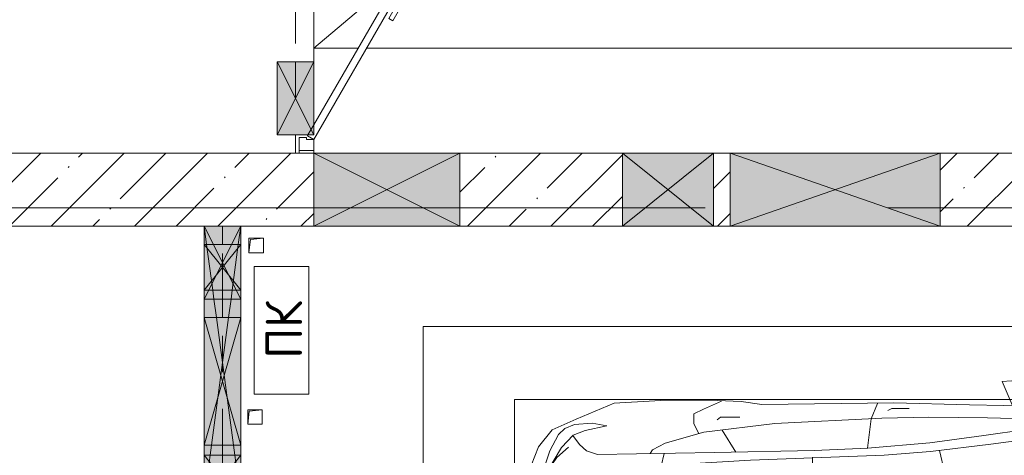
# Model space of a CAD drawing. Header units: millimetres. Extents: x -32229 to 169101, y -13689 to 125138.
# Tile 35 of 202: x -2375 to 3017, y 74095 to 76481. Entities that reach past the tile are written whole.
import ezdxf

# ---------------------------------------------------------------- set-up
doc = ezdxf.new("R2010")
doc.units = ezdxf.units.MM
doc.linetypes.add('3_ Штрих_ 1 х 1 мм', pattern=[400, 200, -200])
doc.linetypes.add('ADSK_Линия сетки', pattern=[5000, 4000, -500, 0, -500])
for name, color, linetype, lineweight in [('A-____-NOTE-TEXT', 5, 'Continuous', 18), ('A-DETL-GENF-OTLN', 7, 'Continuous', 18), ('A-DOOR-____-MCUT', 7, 'Continuous', 9), ('A-DOOR-____-OTLN', 7, 'Continuous', 18), ('A-DOOR-FRAM-MCUT', 7, 'Continuous', 9), ('A-FLOR-____-OTLN', 7, 'Continuous', 18), ('A-GLAZ-____-MCUT', 7, 'Continuous', 9), ('A-GLAZ-____-OTLN', 7, 'Continuous', 18), ('A-WALL-____-MCUT', 7, 'Continuous', 40), ('A-WALL-____-PATT', 7, 'Continuous', 40), ('C-PRKG-____-OTLN', 7, 'Continuous', 18), ('I-WALL-____-MCUT', 7, 'Continuous', 40), ('M-EQPM-____-OTLN', 7, 'Continuous', 18), ('S-BEAM-____-OTLN', 7, 'Continuous', 18), ('S-GRID-____-OTLN', 7, 'Continuous', 9)]:
    doc.layers.add(name, color=color, linetype=linetype, lineweight=lineweight)
doc.styles.add('GOST Common', font='GOST_Common.ttf', dxfattribs={"height": 200})

# ---------------------------------------------------------------- blocks, each defined once
blk = doc.blocks.new('АР_Машиноместо - 5300x2500_С-V10--01 ЭМ')
at = {"layer": 'A-DETL-GENF-OTLN', "color": 253, "lineweight": 13, "true_color": 0xaaaaaa}
for p, q in [((1052.6, -517.5), (861.8, -571.6)), ((1165.1, -503.1), (1052.6, -517.5)), ((1250, -500), (1165.1, -503.1)), ((1250, -500), (1334.9, -503.1)), ((1334.9, -503.1), (1447.4, -517.5)), ((1447.4, -517.5), (1638.2, -571.6)), ((861.8, -571.6), (701.8, -640.4)), ((1148.8, -583), (1050.7, -599.4)), ((1250, -581.6), (1148.8, -583)), ((1250, -581.6), (1351.2, -583)), ((1351.2, -583), (1449.3, -599.4)), ((1638.2, -571.6), (1798.2, -640.4)), ((701.8, -640.4), (584.4, -714.6)), ((941.4, -642.2), (881.5, -691.6)), ((1050.7, -599.4), (941.4, -642.2)), ((1449.3, -599.4), (1558.6, -642.2)), ((1558.6, -642.2), (1618.5, -691.6)), ((1798.2, -640.4), (1915.6, -714.6)), ((703.5, -696.4), (616.5, -746.4)), ((824.6, -660.9), (703.5, -696.4)), ((804.5, -715.7), (824.6, -660.9)), ((881.5, -691.6), (809.1, -809.4)), ((888.4, -685.9), (815.2, -686.6)), ((1611.6, -685.9), (1684.8, -686.6)), ((1618.5, -691.6), (1690.9, -809.4)), ((1695.5, -715.7), (1675.4, -660.9)), ((1675.4, -660.9), (1796.5, -696.4)), ((1796.5, -696.4), (1883.5, -746.4)), ((584.4, -714.6), (489, -795.6)), ((616.5, -746.4), (550, -812.3)), ((737.5, -778.3), (804.5, -715.7)), ((1762.5, -778.3), (1695.5, -715.7)), ((1883.5, -746.4), (1950, -812.3)), ((1915.6, -714.6), (2011, -795.6)), ((489, -795.6), (445.9, -853.1)), ((677.4, -843.7), (737.5, -778.3)), ((1822.6, -843.7), (1762.5, -778.3)), ((2011, -795.6), (2054.1, -853.1)), ((445.9, -853.1), (420.9, -910.7)), ((519.1, -851.5), (505.7, -920)), ((550, -812.3), (519.1, -851.5)), ((639.1, -920), (677.4, -843.7)), ((809.1, -809.4), (749.2, -950.3)), ((1690.9, -809.4), (1750.8, -950.3)), ((1860.9, -920), (1822.6, -843.7)), ((1950, -812.3), (1980.9, -851.5)), ((1980.9, -851.5), (1994.3, -920)), ((2054.1, -853.1), (2079.1, -910.7)), ((420.9, -910.7), (409.5, -1087)), ((2079.1, -910.7), (2090.5, -1087)), ((505.7, -920), (510.2, -1018.7)), ((603.4, -1004.8), (639.1, -920)), ((749.2, -950.3), (687.4, -1141)), ((1750.8, -950.3), (1812.6, -1141)), ((1896.6, -1004.8), (1860.9, -920)), ((1994.3, -920), (1989.8, -1018.7)), ((510.2, -1018.7), (521.5, -1074.5)), ((548.5, -1076.2), (603.4, -1004.8)), ((1951.5, -1076.2), (1896.6, -1004.8)), ((1989.8, -1018.7), (1978.5, -1074.5)), ((521.5, -1074.5), (548.5, -1076.2)), ((1978.5, -1074.5), (1951.5, -1076.2)), ((409.5, -1087), (410.6, -1634.2)), ((2090.5, -1087), (2089.4, -1634.2)), ((687.4, -1141), (615.4, -1410.3)), ((1812.6, -1141), (1884.6, -1410.3)), ((615.4, -1410.3), (589.4, -1615.5)), ((1016.6, -1459.9), (1146.9, -1439.4)), ((1146.9, -1439.4), (1250, -1434.1)), ((1353.1, -1439.4), (1250, -1434.1)), ((1483.4, -1459.9), (1353.1, -1439.4)), ((1884.6, -1410.3), (1910.6, -1615.5)), ((703.6, -1557.1), (852.8, -1499)), ((852.8, -1499), (1016.6, -1459.9)), ((1647.2, -1499), (1483.4, -1459.9)), ((1796.4, -1557.1), (1647.2, -1499)), ((590.4, -1624.3), (703.6, -1557.1)), ((1909.6, -1624.3), (1796.4, -1557.1)), ((589.4, -1615.5), (595.8, -1824.8)), ((1910.6, -1615.5), (1904.2, -1824.8)), ((410.6, -1634.2), (426.5, -1730.9)), ((546.5, -1642.6), (530.6, -1857.6)), ((1953.5, -1642.6), (1969.4, -1857.6)), ((2089.4, -1634.2), (2073.5, -1730.9)), ((426.5, -1730.9), (427.5, -1943)), ((495, -1765.3), (426.6, -1753.4)), ((533.6, -1816.8), (495, -1765.3)), ((540.9, -1993.7), (539.8, -1733.1)), ((1959.1, -1993.7), (1960.2, -1733.1)), ((1966.4, -1816.8), (2005, -1765.3)), ((2005, -1765.3), (2073.4, -1753.4)), ((2073.5, -1730.9), (2072.5, -1943)), ((597, -2231), (535, -1798.3)), ((595.8, -1824.8), (644.6, -2191.8)), ((1904.2, -1824.8), (1855.4, -2191.8)), ((1903, -2231), (1965, -1798.3)), ((530.6, -1857.6), (500.6, -1894.5)), ((1969.4, -1857.6), (1999.4, -1894.5)), ((500.6, -1894.5), (357.8, -1990.1)), ((479.9, -2052.9), (471, -1914.3)), ((1999.4, -1894.5), (2142.2, -1990.1)), ((2020.1, -2052.9), (2029, -1914.3)), ((357.8, -1990.1), (309.5, -2036.1)), ((540.9, -1993.7), (476.3, -1997.9)), ((1959.1, -1993.7), (2023.7, -1997.9)), ((2142.2, -1990.1), (2190.5, -2036.1)), ((309.5, -2036.1), (296.8, -2079.9)), ((505.9, -1996), (500, -2210.1)), ((1994.1, -1996), (2000, -2210.1)), ((2190.5, -2036.1), (2203.2, -2079.9)), ((296.8, -2079.9), (301.4, -2130.5)), ((301.4, -2130.5), (479.9, -2052.9)), ((432.3, -2119.9), (430.7, -2073.9)), ((2198.6, -2130.5), (2020.1, -2052.9)), ((2067.7, -2119.9), (2069.3, -2073.9)), ((2203.2, -2079.9), (2198.6, -2130.5)), ((428.2, -2308.5), (432.3, -2119.9)), ((2071.8, -2308.5), (2067.7, -2119.9)), ((500, -2210.1), (495.7, -2532.3)), ((644.6, -2191.8), (684.2, -2522.3)), ((1855.4, -2191.8), (1815.8, -2522.3)), ((2000, -2210.1), (2004.3, -2532.3)), ((636.6, -2526.5), (597, -2231)), ((1863.4, -2526.5), (1903, -2231)), ((417.5, -2723), (428.2, -2308.5)), ((2082.5, -2723), (2071.8, -2308.5)), ((495.7, -2532.3), (501.4, -2789.7)), ((636.6, -2526.5), (665.8, -2867.4)), ((684.2, -2522.3), (704.9, -2775.5)), ((1815.8, -2522.3), (1795.1, -2775.5)), ((1863.4, -2526.5), (1834.2, -2867.4)), ((2004.3, -2532.3), (1998.6, -2789.7)), ((447.8, -2638.7), (447.8, -2733.7)), ((2052.2, -2638.7), (2052.2, -2733.7)), ((426.5, -3446.8), (417.5, -2723)), ((447.8, -2733.7), (459.7, -2756.2)), ((2052.2, -2733.7), (2040.3, -2756.2)), ((2073.5, -3446.8), (2082.5, -2723)), ((501.4, -2789.7), (530.9, -3374.8)), ((704.9, -2775.5), (731.2, -3507.6)), ((1795.1, -2775.5), (1768.8, -3507.6)), ((1998.6, -2789.7), (1969.1, -3374.8)), ((505.1, -2846.9), (420.9, -2813.3)), ((665.8, -2867.4), (505.1, -2846.9)), ((1834.2, -2867.4), (1994.9, -2846.9)), ((1994.9, -2846.9), (2079.1, -2813.3)), ((665.6, -2864.6), (678.7, -3159.5)), ((1834.4, -2864.6), (1821.3, -3159.5)), ((678.7, -3159.5), (689.3, -3705.5)), ((1821.3, -3159.5), (1810.7, -3705.5)), ((530.9, -3374.8), (578.7, -3762.9)), ((1969.1, -3374.8), (1921.3, -3762.9)), ((409.5, -3560), (426.5, -3446.8)), ((2090.5, -3560), (2073.5, -3446.8)), ((731.2, -3507.6), (752.2, -3845.6)), ((1768.8, -3507.6), (1747.8, -3845.6)), ((405.6, -3688.5), (409.5, -3560)), ((495.5, -3566.1), (496.8, -3671.6)), ((687.1, -3588.8), (566.5, -3663.9)), ((1812.9, -3588.8), (1933.5, -3663.9)), ((2004.5, -3566.1), (2003.2, -3671.6)), ((2094.4, -3688.5), (2090.5, -3560)), ((403.4, -3968), (405.6, -3688.5)), ((408.2, -3667), (453.1, -3766.3)), ((496.8, -3671.6), (510.1, -3691.5)), ((689.3, -3705.5), (699.7, -4345.5)), ((1810.7, -3705.5), (1800.3, -4345.5)), ((2003.2, -3671.6), (1989.9, -3691.5)), ((2091.8, -3667), (2046.9, -3766.3)), ((2096.6, -3968), (2094.4, -3688.5)), ((453.1, -3766.3), (478.4, -3819.3)), ((578.7, -3762.9), (638.7, -3975.4)), ((1921.3, -3762.9), (1861.3, -3975.4)), ((2046.9, -3766.3), (2021.6, -3819.3)), ((478.4, -3819.3), (532.5, -3818.1)), ((532.5, -3818.1), (585.5, -3790.5)), ((1967.5, -3818.1), (1914.5, -3790.5)), ((2021.6, -3819.3), (1967.5, -3818.1)), ((752.2, -3845.6), (774.4, -4132.9)), ((1747.8, -3845.6), (1725.6, -4132.9)), ((419.6, -4254.2), (403.4, -3968)), ((638.7, -3975.4), (675.2, -4045.5)), ((1861.3, -3975.4), (1824.8, -4045.5)), ((2080.4, -4254.2), (2096.6, -3968)), ((675.2, -4045.5), (694.6, -4057.6)), ((1824.8, -4045.5), (1805.4, -4057.6)), ((774.4, -4132.9), (812.5, -4298.9)), ((1725.6, -4132.9), (1687.5, -4298.9)), ((507.1, -4462.6), (419.6, -4254.2)), ((1992.9, -4462.6), (2080.4, -4254.2)), ((543.7, -4295.1), (528.4, -4374.7)), ((569.5, -4413.1), (543.7, -4295.1)), ((812.5, -4298.9), (872.7, -4370.2)), ((1687.5, -4298.9), (1627.3, -4370.2)), ((1930.5, -4413.1), (1956.3, -4295.1)), ((1956.3, -4295.1), (1971.6, -4374.7)), ((699.7, -4345.5), (679.6, -4406.3)), ((1800.3, -4345.5), (1820.4, -4406.3)), ((528.4, -4374.7), (536.4, -4471.4)), ((594.6, -4479.3), (569.5, -4413.1)), ((679.6, -4406.3), (645, -4445.5)), ((872.7, -4370.2), (970.5, -4419.3)), ((970.5, -4419.3), (1069.6, -4447.3)), ((1529.5, -4419.3), (1430.4, -4447.3)), ((1627.3, -4370.2), (1529.5, -4419.3)), ((1820.4, -4406.3), (1855, -4445.5)), ((1905.4, -4479.3), (1930.5, -4413.1)), ((1971.6, -4374.7), (1963.6, -4471.4)), ((565.9, -4595.1), (507.1, -4462.6)), ((536.4, -4471.4), (557.5, -4525.7)), ((645, -4445.5), (597.3, -4481.4)), ((1069.6, -4447.3), (1167.1, -4453.2)), ((1167.1, -4453.2), (1250, -4453.9)), ((1332.9, -4453.2), (1250, -4453.9)), ((1430.4, -4447.3), (1332.9, -4453.2)), ((1855, -4445.5), (1902.7, -4481.4)), ((1934.1, -4595.1), (1992.9, -4462.6)), ((1963.6, -4471.4), (1942.5, -4525.7)), ((557.5, -4525.7), (590.7, -4560.1)), ((661.8, -4543.1), (594.6, -4479.3)), ((717.1, -4568.9), (659.6, -4505.3)), ((1782.9, -4568.9), (1840.4, -4505.3)), ((1838.2, -4543.1), (1905.4, -4479.3)), ((1942.5, -4525.7), (1909.3, -4560.1)), ((590.7, -4560.1), (680.7, -4606.5)), ((788.5, -4617.7), (661.8, -4543.1)), ((791.3, -4619.7), (717.1, -4568.9)), ((1708.7, -4619.7), (1782.9, -4568.9)), ((1711.5, -4617.7), (1838.2, -4543.1)), ((1909.3, -4560.1), (1819.3, -4606.5)), ((659.1, -4669.9), (565.9, -4595.1)), ((680.7, -4606.5), (967, -4703.6)), ((873.9, -4665.1), (791.3, -4619.7)), ((1819.3, -4606.5), (1533, -4703.6)), ((1626.1, -4665.1), (1708.7, -4619.7)), ((1840.9, -4669.9), (1934.1, -4595.1)), ((812.7, -4729.4), (659.1, -4669.9)), ((988.2, -4706.7), (873.9, -4665.1)), ((1511.8, -4706.7), (1626.1, -4665.1)), ((1687.3, -4729.4), (1840.9, -4669.9)), ((970.2, -4771.8), (812.7, -4729.4)), ((1122.2, -4726.4), (988.2, -4706.7)), ((1250, -4731.7), (1122.2, -4726.4)), ((1250, -4731.7), (1377.8, -4726.4)), ((1377.8, -4726.4), (1511.8, -4706.7)), ((1529.8, -4771.8), (1687.3, -4729.4)), ((1126.4, -4794.1), (970.2, -4771.8)), ((1250, -4800), (1126.4, -4794.1)), ((1250, -4800), (1373.6, -4794.1)), ((1373.6, -4794.1), (1529.8, -4771.8))]:
    blk.add_line(p, q, dxfattribs=at)
at = {"layer": 'A-DETL-GENF-OTLN', "color": 254, "lineweight": 13, "true_color": 0xd4d4d4}
for p, q in [((664.7, -739.9), (591.7, -805)), ((742.6, -707.8), (664.7, -739.9)), ((1757.4, -707.8), (1835.3, -739.9)), ((1835.3, -739.9), (1908.3, -805)), ((591.7, -805), (534.5, -874.4)), ((1908.3, -805), (1965.5, -874.4)), ((534.5, -874.4), (528.1, -949.5)), ((1965.5, -874.4), (1971.9, -949.5)), ((710.2, -962.8), (636.7, -1146)), ((1789.8, -962.8), (1863.3, -1146)), ((537.4, -1076.1), (524.9, -1188.6)), ((1962.6, -1076.1), (1975.1, -1188.6)), ((636.7, -1146), (590.3, -1367.8)), ((1863.3, -1146), (1909.7, -1367.8)), ((524.9, -1188.6), (513.9, -1368.9)), ((1975.1, -1188.6), (1986.1, -1368.9)), ((513.9, -1368.9), (502.3, -1696.3)), ((590.3, -1367.8), (546.5, -1642.6)), ((1909.7, -1367.8), (1953.5, -1642.6)), ((1986.1, -1368.9), (1997.7, -1696.3)), ((955.7, -2426.8), (1105.5, -2413.7)), ((1105.5, -2413.7), (1250, -2412.9)), ((1394.5, -2413.7), (1250, -2412.9)), ((1544.3, -2426.8), (1394.5, -2413.7)), ((677.9, -2473), (794.6, -2446)), ((794.6, -2446), (955.7, -2426.8)), ((1705.4, -2446), (1544.3, -2426.8)), ((1822.1, -2473), (1705.4, -2446)), ((715.1, -3168.3), (1250, -3167.3)), ((1784.9, -3168.3), (1250, -3167.3)), ((694.6, -3980.4), (765.1, -3996.8)), ((1805.4, -3980.4), (1734.9, -3996.8))]:
    blk.add_line(p, q, dxfattribs=at)
at = {"layer": 'C-PRKG-____-OTLN', "color": 253, "lineweight": 13, "true_color": 0xaaaaaa}
for p, q in [((2500, 0), (0, 0)), ((0, 0), (0, -5300)), ((2500, 0), (2500, -5300)), ((400, -500), (400, -4800)), ((400, -500), (2100, -500)), ((2100, -500), (2100, -4800)), ((400, -4800), (2100, -4800)), ((2500, -5300), (0, -5300))]:
    blk.add_line(p, q, dxfattribs=at)
blk = doc.blocks.new('АР_Отверстие прямоугольное - СС-3920655--01 ЭМ')
at = {"layer": 'A-GLAZ-____-OTLN', "lineweight": 13, "true_color": 0xf0f0f0}
blk.add_hatch(color=7, dxfattribs=at).paths.add_polyline_path([(-125, -200), (375, -200), (375, 200), (-125, 200), (-125, 83.9)])
at = {"layer": 'A-GLAZ-____-MCUT', "color": 253, "lineweight": 13, "true_color": 0xaaaaaa}
for p, q in [((-125, 200), (-125, -200)), ((375, 200), (375, -200))]:
    blk.add_line(p, q, dxfattribs=at)
at = {"layer": 'A-GLAZ-____-OTLN', "color": 253, "lineweight": 5, "true_color": 0xaaaaaa}
for p, q in [((375, 200), (-125, -200)), ((-125, 200), (375, -200))]:
    blk.add_line(p, q, dxfattribs=at)
at = {"layer": 'A-GLAZ-____-OTLN', "color": 253, "lineweight": 13, "true_color": 0xaaaaaa}
for p, q in [((375, 200), (-125, 200)), ((-125, 200), (-125, -200)), ((375, -200), (375, 200)), ((-125, -200), (375, -200))]:
    blk.add_line(p, q, dxfattribs=at)
blk = doc.blocks.new('АР_Отверстие прямоугольное - ВК-3923101--01 ЭМ')
at = {"layer": 'A-GLAZ-____-OTLN', "lineweight": 13, "true_color": 0xf0f0f0}
blk.add_hatch(color=7, dxfattribs=at).paths.add_polyline_path([(525, 200), (-275, 200), (-275, -200), (525, -200), (525, -34.6)])
at = {"layer": 'A-GLAZ-____-MCUT', "color": 253, "lineweight": 13, "true_color": 0xaaaaaa}
for p, q in [((-275, 200), (-275, -200)), ((525, 200), (525, -200))]:
    blk.add_line(p, q, dxfattribs=at)
at = {"layer": 'A-GLAZ-____-OTLN', "color": 253, "lineweight": 5, "true_color": 0xaaaaaa}
for p, q in [((525, 200), (-275, -200)), ((-275, 200), (525, -200))]:
    blk.add_line(p, q, dxfattribs=at)
at = {"layer": 'A-GLAZ-____-OTLN', "color": 253, "lineweight": 13, "true_color": 0xaaaaaa}
for p, q in [((525, 200), (-275, 200)), ((-275, 200), (-275, -200)), ((525, -200), (525, 200)), ((-275, -200), (525, -200))]:
    blk.add_line(p, q, dxfattribs=at)
blk = doc.blocks.new('АР_Канал вертикальный прямоугольный - ПК-3224475--01 ЭМ')
at = {"layer": 'M-EQPM-____-OTLN', "color": 253, "lineweight": 13, "true_color": 0xaaaaaa}
for p, q in [((350, 150), (-350, 150)), ((-350, 150), (-350, -150)), ((-350, -150), (-350, 150)), ((-350, 150), (350, 150)), ((350, -150), (350, 150)), ((350, 150), (350, -150)), ((-350, -150), (350, -150)), ((350, -150), (-350, -150))]:
    blk.add_line(p, q, dxfattribs=at)
blk = doc.blocks.new('АР_Отверстие прямоугольное - ВК-3918152--01 ЭМ')
at = {"layer": 'A-GLAZ-____-OTLN', "lineweight": 13, "true_color": 0xf0f0f0}
blk.add_hatch(color=7, dxfattribs=at).paths.add_polyline_path([(0, 100), (0, -100), (5, -100), (5, 100)])
at = {"layer": 'A-GLAZ-____-MCUT', "color": 253, "lineweight": 13, "true_color": 0xaaaaaa}
for p, q in [((0, 100), (0, -100)), ((250, 100), (250, -100))]:
    blk.add_line(p, q, dxfattribs=at)
at = {"layer": 'A-GLAZ-____-OTLN', "color": 253, "lineweight": 5, "true_color": 0xaaaaaa}
for p, q in [((250, 100), (0, -100)), ((0, 100), (250, -100))]:
    blk.add_line(p, q, dxfattribs=at)
at = {"layer": 'A-GLAZ-____-OTLN', "color": 253, "lineweight": 13, "true_color": 0xaaaaaa}
for p, q in [((250, 100), (0, 100)), ((0, 100), (0, -100)), ((250, -100), (250, 100)), ((0, -100), (250, -100))]:
    blk.add_line(p, q, dxfattribs=at)
blk = doc.blocks.new('АР_Дверь однопольная - 1100х2100h_техн_ помещ_-4938052--01 ЭМ')
at = {"layer": 'A-DOOR-____-MCUT', "color": 253, "lineweight": 13, "true_color": 0xaaaaaa}
for p, q in [((-347.7, 575), (-367.7, 540.4)), ((-367.7, 540.4), (395, 100)), ((475, 100), (-347.7, 575)), ((395, 100), (450, 68.2)), ((450, 68.2), (455, 65.4)), ((455, 65.4), (475, 100))]:
    blk.add_line(p, q, dxfattribs=at)
at = {"layer": 'A-DOOR-____-OTLN', "color": 253, "lineweight": 5, "true_color": 0xaaaaaa}
for p, q in [((-326.1, 562.5), (-322.1, 569.4)), ((-322.1, 569.4), (-278.8, 544.4)), ((-311.2, 563.2), (-305.2, 573.6)), ((-289.6, 550.7), (-283.6, 561.1)), ((-278.8, 544.4), (-282.8, 537.5)), ((-188, 511.7), (-276.8, 562.9)), ((-175.5, 533.3), (-264.3, 584.6)), ((-346.1, 527.9), (-350.1, 520.9)), ((-350.1, 520.9), (-306.8, 495.9)), ((-339.2, 514.7), (-345.3, 504.3)), ((-317.6, 502.2), (-323.6, 491.8)), ((-306.8, 495.9), (-302.8, 502.9)), ((-188, 511.7), (-175.5, 533.3)), ((-245.5, 412.1), (-334.3, 463.3)), ((-233, 433.7), (-321.8, 485)), ((-233, 433.7), (-245.5, 412.1))]:
    blk.add_line(p, q, dxfattribs=at)
for centre, radius, start, end in [((475, 100), 950, 150, 180), ((-279.3, 558.6), 30, 60, 150), ((-279.3, 558.6), 4.99, 60, 150), ((-319.3, 489.3), 30, 150, 240), ((-319.3, 489.3), 4.99, 150, 240)]:
    blk.add_arc(centre, radius, start, end, dxfattribs=at)
at = {"layer": 'A-DOOR-FRAM-MCUT', "color": 253, "lineweight": 13, "true_color": 0xaaaaaa}
for p, q in [((-535, 100), (-550, 100)), ((-475, 100), (-535, 100)), ((-535, 100), (-535, 20)), ((-475, 60), (-475, 100)), ((-465, 60), (-475, 60)), ((-465, 20), (-465, 60)), ((475, 60), (465, 60)), ((465, 60), (465, 20)), ((535, 100), (475, 100)), ((475, 100), (475, 60)), ((535, 20), (535, 100)), ((535, 100), (550, 100)), ((-535, 20), (-550, 20)), ((-535, 20), (-465, 20)), ((465, 20), (535, 20)), ((535, 20), (550, 20))]:
    blk.add_line(p, q, dxfattribs=at)
blk = doc.blocks.new('АР_Отверстие прямоугольное - ОВВ-3214689--01 ЭМ')
at = {"layer": 'A-GLAZ-____-OTLN', "lineweight": 13, "true_color": 0xf0f0f0}
blk.add_hatch(color=7, dxfattribs=at).paths.add_polyline_path([(325, -100), (325, 100), (-75, 100), (-75, -100), (0, -100)])
at = {"layer": 'A-GLAZ-____-MCUT', "color": 253, "lineweight": 13, "true_color": 0xaaaaaa}
for p, q in [((-75, 100), (-75, -100)), ((325, 100), (325, -100))]:
    blk.add_line(p, q, dxfattribs=at)
at = {"layer": 'A-GLAZ-____-OTLN', "color": 253, "lineweight": 5, "true_color": 0xaaaaaa}
for p, q in [((325, 100), (-75, -100)), ((-75, 100), (325, -100))]:
    blk.add_line(p, q, dxfattribs=at)
at = {"layer": 'A-GLAZ-____-OTLN', "color": 253, "lineweight": 13, "true_color": 0xaaaaaa}
for p, q in [((325, 100), (-75, 100)), ((-75, 100), (-75, -100)), ((325, -100), (325, 100)), ((-75, -100), (325, -100))]:
    blk.add_line(p, q, dxfattribs=at)
blk = doc.blocks.new('АР_Отверстие прямоугольное - ОВВ-6403514--01 ЭМ')
at = {"layer": 'A-GLAZ-____-MCUT', "color": 253, "lineweight": 13, "true_color": 0xaaaaaa}
for p, q in [((-225, 100), (-225, -100)), ((475, 100), (475, -100))]:
    blk.add_line(p, q, dxfattribs=at)
at = {"layer": 'A-GLAZ-____-OTLN', "color": 253, "lineweight": 5, "true_color": 0xaaaaaa}
for p, q in [((475, 100), (-225, -100)), ((-225, 100), (475, -100))]:
    blk.add_line(p, q, dxfattribs=at)
at = {"layer": 'A-GLAZ-____-OTLN', "color": 253, "lineweight": 13, "true_color": 0xaaaaaa}
for p, q in [((475, 100), (-225, 100)), ((-225, 100), (-225, -100)), ((475, -100), (475, 100)), ((-225, -100), (475, -100))]:
    blk.add_line(p, q, dxfattribs=at)
blk = doc.blocks.new('АР_Отверстие прямоугольное - ВК-V61--01 ЭМ')
at = {"layer": 'A-GLAZ-____-MCUT', "color": 253, "lineweight": 13, "true_color": 0xaaaaaa}
for p, q in [((0, 100), (0, -100)), ((250, 100), (250, -100))]:
    blk.add_line(p, q, dxfattribs=at)
at = {"layer": 'A-GLAZ-____-OTLN', "color": 253, "lineweight": 5, "true_color": 0xaaaaaa}
for p, q in [((250, 100), (0, -100)), ((0, 100), (250, -100))]:
    blk.add_line(p, q, dxfattribs=at)
at = {"layer": 'A-GLAZ-____-OTLN', "color": 253, "lineweight": 13, "true_color": 0xaaaaaa}
for p, q in [((250, 100), (0, 100)), ((0, 100), (0, -100)), ((250, -100), (250, 100)), ((0, -100), (250, -100))]:
    blk.add_line(p, q, dxfattribs=at)
blk = doc.blocks.new('АР_Отверстие прямоугольное - ОВВ-7382767--01 ЭМ')
at = {"layer": 'A-GLAZ-____-OTLN', "lineweight": 13, "true_color": 0xf0f0f0}
blk.add_hatch(color=7, dxfattribs=at).paths.add_polyline_path([(875, 100), (-625, 100), (-625, -100), (875, -100), (875, -68.5)])
at = {"layer": 'A-GLAZ-____-MCUT', "color": 253, "lineweight": 13, "true_color": 0xaaaaaa}
for p, q in [((-625, 100), (-625, -100)), ((875, 100), (875, -100))]:
    blk.add_line(p, q, dxfattribs=at)
at = {"layer": 'A-GLAZ-____-OTLN', "color": 253, "lineweight": 5, "true_color": 0xaaaaaa}
for p, q in [((-625, 100), (-525, 86.7)), ((-525, 86.7), (-275, 53.3)), ((575, 60), (-125, -33.3)), ((630, 67.3), (575, 60)), ((875, 100), (630, 67.3)), ((-275, 53.3), (-225, 46.7)), ((-225, 46.7), (-125, 33.3)), ((-125, 33.3), (575, -60)), ((-275, -53.3), (-525, -86.7)), ((-225, -46.7), (-275, -53.3)), ((-125, -33.3), (-225, -46.7)), ((-525, -86.7), (-625, -100)), ((575, -60), (630, -67.3)), ((630, -67.3), (875, -100))]:
    blk.add_line(p, q, dxfattribs=at)
at = {"layer": 'A-GLAZ-____-OTLN', "color": 253, "lineweight": 13, "true_color": 0xaaaaaa}
for p, q in [((-525, 100), (-625, 100)), ((-625, 100), (-625, -100)), ((-275, 100), (-525, 100)), ((-225, 100), (-275, 100)), ((-125, 100), (-225, 100)), ((575, 100), (-125, 100)), ((630, 100), (575, 100)), ((875, 100), (630, 100)), ((875, -100), (875, 100)), ((-625, -100), (-525, -100)), ((-525, -100), (-275, -100)), ((-275, -100), (-225, -100)), ((-225, -100), (-125, -100)), ((-125, -100), (575, -100)), ((575, -100), (630, -100)), ((630, -100), (875, -100))]:
    blk.add_line(p, q, dxfattribs=at)
blk = doc.blocks.new('АР_Канал вертикальный прямоугольный - ПК мал-5404803--01 ЭМ')
at = {"layer": 'M-EQPM-____-OTLN', "color": 253, "lineweight": 13, "true_color": 0xaaaaaa}
for p, q in [((40, 40), (-40, 40)), ((-40, 40), (-40, -40)), ((40, 40), (-40, 40)), ((-40, 40), (-40, -40)), ((-40, -40), (-40, 40)), ((-40, 40), (40, 40)), ((-40, -40), (-32, 32)), ((-40, -40), (-32, 32)), ((-32, 32), (40, 40)), ((-32, 32), (40, 40)), ((40, -40), (40, 40)), ((40, 40), (40, -40)), ((-40, -40), (40, -40)), ((40, -40), (-40, -40))]:
    blk.add_line(p, q, dxfattribs=at)
blk = doc.blocks.new('АР_Отверстие прямоугольное - ОВВ-3921353--01 ЭМ')
at = {"layer": 'A-GLAZ-____-OTLN', "lineweight": 13, "true_color": 0xf0f0f0}
blk.add_hatch(color=7, dxfattribs=at).paths.add_polyline_path([(-450, -200), (700, -200), (700, 200), (-450, 200), (-450, 101.1)])
at = {"layer": 'A-GLAZ-____-MCUT', "color": 253, "lineweight": 13, "true_color": 0xaaaaaa}
for p, q in [((-450, 200), (-450, -200)), ((700, 200), (700, -200))]:
    blk.add_line(p, q, dxfattribs=at)
at = {"layer": 'A-GLAZ-____-OTLN', "color": 253, "lineweight": 5, "true_color": 0xaaaaaa}
for p, q in [((700, 200), (-450, -200)), ((-450, 200), (700, -200))]:
    blk.add_line(p, q, dxfattribs=at)
at = {"layer": 'A-GLAZ-____-OTLN', "color": 253, "lineweight": 13, "true_color": 0xaaaaaa}
for p, q in [((700, 200), (-450, 200)), ((-450, 200), (-450, -200)), ((700, -200), (700, 200)), ((-450, -200), (700, -200))]:
    blk.add_line(p, q, dxfattribs=at)
blk = doc.blocks.new('АР_Отверстие прямоугольное - ОВВ-6403406--01 ЭМ')
at = {"layer": 'A-GLAZ-____-MCUT', "color": 253, "lineweight": 13, "true_color": 0xaaaaaa}
for p, q in [((-75, 100), (-75, -100)), ((325, 100), (325, -100))]:
    blk.add_line(p, q, dxfattribs=at)
at = {"layer": 'A-GLAZ-____-OTLN', "color": 253, "lineweight": 5, "true_color": 0xaaaaaa}
for p, q in [((-75, 100), (-25, 75)), ((-25, 75), (225, -50)), ((325, 100), (225, 50)), ((225, 50), (-25, -75)), ((225, -50), (325, -100)), ((-25, -75), (-75, -100))]:
    blk.add_line(p, q, dxfattribs=at)
at = {"layer": 'A-GLAZ-____-OTLN', "color": 253, "lineweight": 13, "true_color": 0xaaaaaa}
for p, q in [((-25, 100), (-75, 100)), ((-75, 100), (-75, -100)), ((225, 100), (-25, 100)), ((325, 100), (225, 100)), ((325, -100), (325, 100)), ((-75, -100), (-25, -100)), ((-25, -100), (225, -100)), ((225, -100), (325, -100))]:
    blk.add_line(p, q, dxfattribs=at)
blk = doc.blocks.new('АР_Перемычка - 200_Уx2_75x5__Опх2_0_75x5_-250-7324732--01 ЭМ')
at = {"layer": 'S-BEAM-____-OTLN', "color": 9, "linetype": '3_ Штрих_ 1 х 1 мм', "lineweight": 15, "true_color": 0xc4c4c4}
for p, q in [((-800, 100), (-800, -100)), ((550, 100), (550, -100)), ((-800, 0), (-450, 0)), ((-450, 0), (-250, 0)), ((-250, 0), (50, 0)), ((50, 0), (450, 0)), ((450, 0), (550, 0))]:
    blk.add_line(p, q, dxfattribs=at)
blk = doc.blocks.new('АР_Перемычка - 200_Уx2_75x5__Оп_0_75x5_-1050-7344918--01 ЭМ')
at = {"layer": 'S-BEAM-____-OTLN', "color": 9, "linetype": '3_ Штрих_ 1 х 1 мм', "lineweight": 15, "true_color": 0xc4c4c4}
for p, q in [((-1250, 100), (-1250, -100)), ((200, 100), (200, -100)), ((-1250, 0), (-1055, 0)), ((-1055, 0), (-1000, 0)), ((-1000, 0), (-300, 0)), ((-300, 0), (-200, 0)), ((-200, 0), (-150, 0)), ((-150, 0), (100, 0)), ((100, 0), (200, 0))]:
    blk.add_line(p, q, dxfattribs=at)
blk = doc.blocks.new('Наметкина 10_РД_АР_П_отсоединено_rvt-1--01 ЭМ')
at = {"layer": 'A-WALL-____-PATT', "lineweight": 5, "true_color": 0xaaaaaa}
h = blk.add_hatch(dxfattribs=at)
h.set_pattern_fill('FP_1', color=253, style=0, pattern_type=2)
h.set_pattern_definition([(45, (0, 0), (-228.0985, 228.0985), []), (45, (228.1, 0), (-228.0985, 228.0985), [403.225, -80.645, 6.706, -73.939])])
h.paths.add_polyline_path([(5035.2, 75350), (5035.2, 75750), (2665.3, 75750), (2665.3, 75350), (4524.4, 75350)])
h.paths.add_polyline_path([(-4064.7, 75350), (-4064.7, 75750), (-4284.7, 75750), (-4284.7, 75350)])
h.paths.add_polyline_path([(-1364.7, 75350), (-764.7, 75350), (-764.7, 75750), (-3814.7, 75750), (-3814.7, 75350), (-3500.5, 75350)])
h.paths.add_polyline_path([(512, 75350), (925.3, 75350), (925.3, 75750), (35.3, 75750), (35.3, 75350)])
h.paths.add_polyline_path([(-4634.7, 75350), (-4634.7, 75750), (-8814.7, 75750), (-8814.7, 75350), (-5604.7, 75350)])
h.paths.add_polyline_path([(1515.3, 75350), (1515.3, 75750), (1425.3, 75750), (1425.3, 75350)])
at = {"layer": 'A-FLOR-____-OTLN', "color": 253, "lineweight": 13, "true_color": 0xaaaaaa}
for p, q in [((2867.2, 79400), (-764.7, 76325)), ((-764.7, 76250), (-764.7, 76550)), ((-522.2, 76325), (-764.7, 76325)), ((-522.2, 76325), (-764.7, 76325)), ((-764.7, 76325), (-764.7, 76250)), ((4910.3, 76325), (-476, 76325)), ((4910.3, 76325), (-476, 76325)), ((-764.7, 75905), (-764.7, 76250)), ((-764.7, 76250), (-764.7, 75905)), ((-764.7, 75765), (-764.7, 75825)), ((-764.7, 75825), (-764.7, 75765)), ((-764.7, 75750), (-764.7, 75765)), ((-764.7, 75765), (-764.7, 75750))]:
    blk.add_line(p, q, dxfattribs=at)
at = {"layer": 'A-WALL-____-MCUT', "color": 253, "lineweight": 13, "true_color": 0xaaaaaa}
for p, q in [((-764.7, 75750), (-3814.7, 75750)), ((35.3, 75750), (-764.7, 75750)), ((925.3, 75750), (35.3, 75750)), ((1425.3, 75750), (925.3, 75750)), ((1515.3, 75750), (1425.3, 75750)), ((2665.3, 75750), (1515.3, 75750)), ((4910.3, 75750), (2665.3, 75750)), ((-3814.7, 75350), (-1364.7, 75350)), ((-1364.7, 75350), (-1164.7, 75350)), ((-1164.7, 75350), (-764.7, 75350)), ((-764.7, 75350), (35.3, 75350)), ((35.3, 75350), (925.3, 75350)), ((925.3, 75350), (1425.3, 75350)), ((1425.3, 75350), (1515.3, 75350)), ((1515.3, 75350), (2665.3, 75350)), ((2665.3, 75350), (5035.2, 75350))]:
    blk.add_line(p, q, dxfattribs=at)
at = {"layer": 'I-WALL-____-MCUT', "color": 253, "lineweight": 13, "true_color": 0xaaaaaa}
for p, q in [((-1364.7, 75350), (-1364.7, 75250)), ((-1164.7, 75350), (-1364.7, 75350)), ((-1164.7, 75250), (-1164.7, 75350)), ((-1364.7, 75250), (-1364.7, 75000)), ((-1164.7, 75000), (-1164.7, 75250)), ((-1364.7, 75000), (-1364.7, 74950)), ((-1164.7, 74950), (-1164.7, 75000)), ((-1364.7, 74950), (-1364.7, 74850)), ((-1164.7, 74850), (-1164.7, 74950)), ((-1364.7, 74850), (-1364.7, 74150)), ((-1164.7, 74150), (-1164.7, 74850)), ((-1364.7, 74150), (-1364.7, 74095)), ((-1164.7, 74095), (-1164.7, 74150)), ((-1364.7, 74095), (-1364.7, 73850)), ((-1164.7, 73850), (-1164.7, 74095))]:
    blk.add_line(p, q, dxfattribs=at)
at = {"layer": 'A-DOOR-____-OTLN', "color": 253, "lineweight": 13, "true_color": 0xaaaaaa, "rotation": 269.9999999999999}
blk.add_blockref('АР_Дверь однопольная - 1100х2100h_техн_ помещ_-4938052--01 ЭМ', (-864.7, 76300), dxfattribs=at)
at = {"layer": 'A-GLAZ-____-OTLN', "color": 253, "lineweight": 13, "true_color": 0xaaaaaa}
for name, p, rotation in [('АР_Отверстие прямоугольное - ОВВ-3214689--01 ЭМ', (-864.7, 76175), 269.9999999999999), ('АР_Отверстие прямоугольное - ВК-3923101--01 ЭМ', (-239.7, 75550), 180), ('АР_Отверстие прямоугольное - ОВВ-7382767--01 ЭМ', (-1264.7, 74725), 269.9999999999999), ('АР_Отверстие прямоугольное - ОВВ-6403406--01 ЭМ', (-1264.7, 75025), 89.99999999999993), ('АР_Отверстие прямоугольное - ВК-V61--01 ЭМ', (-1264.7, 75000), 89.99999999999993), ('АР_Отверстие прямоугольное - ОВВ-6403514--01 ЭМ', (-1264.7, 74375), 89.99999999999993), ('АР_Отверстие прямоугольное - ВК-3918152--01 ЭМ', (-1264.7, 73845), 89.99999999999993)]:
    blk.add_blockref(name, p, dxfattribs=dict(at, rotation=rotation))
for name, p in [('АР_Отверстие прямоугольное - СС-3920655--01 ЭМ', (1050.3, 75550)), ('АР_Отверстие прямоугольное - ОВВ-3921353--01 ЭМ', (1965.3, 75550))]:
    blk.add_blockref(name, p, dxfattribs=at)
at = {"layer": 'C-PRKG-____-OTLN', "color": 253, "lineweight": 13, "true_color": 0xaaaaaa, "rotation": 269.9999999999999}
blk.add_blockref('АР_Машиноместо - 5300x2500_С-V10--01 ЭМ', (5135.3, 74800), dxfattribs=at)
at = {"layer": 'M-EQPM-____-OTLN', "color": 253, "lineweight": 13, "true_color": 0xaaaaaa}
for p in [(-1079.7, 75245), (-1086.6, 74305)]:
    blk.add_blockref('АР_Канал вертикальный прямоугольный - ПК мал-5404803--01 ЭМ', p, dxfattribs=at)
at = {"layer": 'M-EQPM-____-OTLN', "color": 253, "lineweight": 13, "true_color": 0xaaaaaa, "rotation": 90.0000000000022}
blk.add_blockref('АР_Канал вертикальный прямоугольный - ПК-3224475--01 ЭМ', (-941.6, 74780), dxfattribs=at)
at = {"layer": 'S-BEAM-____-OTLN', "color": 253, "lineweight": 13, "true_color": 0xaaaaaa}
for name, p, rotation in [('АР_Перемычка - 200_Уx2_75x5__Опх2_0_75x5_-250-7324732--01 ЭМ', (-864.7, 76300), 269.9999999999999), ('АР_Перемычка - 200_Уx2_75x5__Оп_0_75x5_-1050-7344918--01 ЭМ', (-1264.7, 75150), 89.99999999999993)]:
    blk.add_blockref(name, p, dxfattribs=dict(at, rotation=rotation))
at = {"layer": 'A-____-NOTE-TEXT', "color": 253, "lineweight": 5, "true_color": 0xaaaaaa, "insert": (-1028.8, 74624.8), "char_height": 200, "width": 384.81, "attachment_point": 1, "rotation": 90, "style": 'GOST Common'}
blk.add_mtext('ПК', dxfattribs=at)

msp = doc.modelspace()

# ---------------------------------------------------------------- linework, layer by layer
at = {"layer": 'S-GRID-____-OTLN', "color": 253, "linetype": 'ADSK_Линия сетки', "true_color": 0xaaaaaa}
msp.add_line((131381.2, 75450), (-30593.4, 75450), dxfattribs=at)

# ---------------------------------------------------------------- block references
at = {"lineweight": 5}
msp.add_blockref('Наметкина 10_РД_АР_П_отсоединено_rvt-1--01 ЭМ', (0, 0), dxfattribs=at)

doc.saveas('drawing.dxf')
